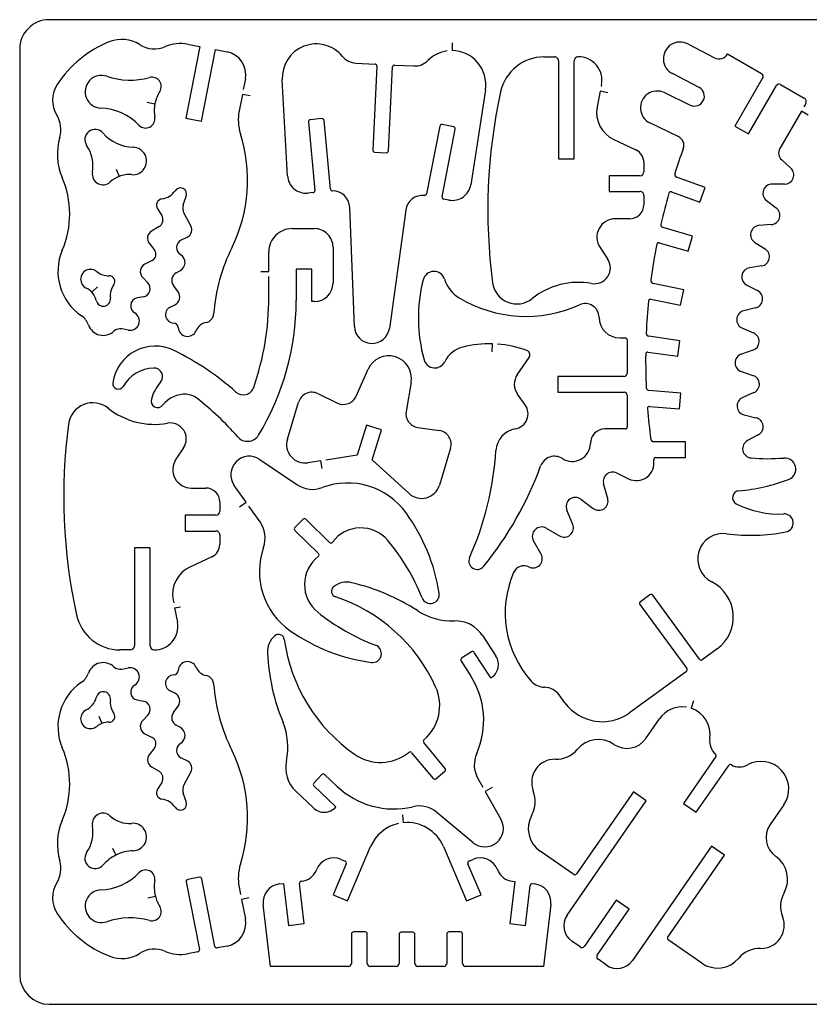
# Model space of a CAD drawing. Extents: x 0 to 25.2, y 0 to 15.6.
# Tile 1 of 2: x 0 to 12.5, y 0 to 15.6. Entities that reach past the tile are written whole.
import ezdxf

# ---------------------------------------------------------------- set-up
doc = ezdxf.new("R2010")
doc.units = 0
doc.layers.get('0').update_dxf_attribs({"color": 1, "linetype": 'CONTINUOUS'})
doc.layers.add('100', color=11, linetype='CONTINUOUS')

msp = doc.modelspace()

# ---------------------------------------------------------------- linework, layer by layer
at = {"color": 1, "linetype": 'CONTINUOUS'}
for p, q in [((24.71752, 15.644), (0.46932, 15.644)), ((0, 15.17468), (0, 0.46932)), ((2.863634, 15.216293), (2.641177, 14.080069)), ((2.665581, 15.25509), (2.863634, 15.216293)), ((6.871314, 15.27793), (6.870219, 15.152778)), ((10.615706, 15.259158), (11.039501, 15.038577)), ((2.886631, 14.032042), (3.108932, 15.168266)), ((3.108932, 15.168266), (3.294939, 15.131815)), ((8.330274, 15.052813), (8.496882, 15.052813)), ((11.24741, 15.099119), (11.788067, 14.787647)), ((5.341018, 14.9541), (5.645294, 14.939238)), ((5.674861, 14.906385), (5.609469, 13.573047)), ((5.859304, 13.560845), (5.924696, 14.894183)), ((5.957548, 14.923907), (6.261667, 14.908888)), ((8.559458, 14.990237), (8.559458, 13.434441)), ((8.809449, 13.434441), (8.809449, 14.990081)), ((10.793891, 14.566754), (10.370095, 14.787491)), ((11.805275, 14.723507), (11.361299, 13.952884)), ((3.585135, 14.700197), (3.55244, 14.53265)), ((4.255012, 13.165678), (4.172724, 14.690185)), ((9.243883, 14.614938), (9.238095, 14.584901)), ((11.577968, 13.828044), (12.021945, 14.598668)), ((12.086085, 14.616033), (12.465609, 14.39733)), ((3.537421, 14.455838), (3.486422, 14.195678)), ((3.660227, 14.431746), (3.537421, 14.455838)), ((7.398517, 14.531868), (7.167299, 13.022691)), ((9.223233, 14.508089), (9.175362, 14.261696)), ((9.346038, 14.484154), (9.223233, 14.508089)), ((10.243065, 14.484623), (10.653877, 14.287039)), ((2.026211, 14.332563), (2.14886, 14.308159)), ((12.488605, 14.311757), (12.458569, 14.259662)), ((2.641177, 14.080069), (2.886631, 14.032042)), ((12.419459, 14.191767), (12.077324, 13.598078)), ((12.527872, 14.129348), (12.419459, 14.191767)), ((4.587603, 14.020466), (4.689915, 12.930705)), ((4.802395, 14.072091), (4.615762, 14.05457)), ((4.938967, 12.952763), (4.836499, 14.043932)), ((6.674669, 13.953666), (6.465665, 12.877828)), ((6.895406, 13.942715), (6.711276, 13.978383)), ((10.464115, 13.787996), (10.012473, 14.005291)), ((11.361299, 13.952884), (11.577968, 13.828044)), ((6.711432, 12.831365), (6.920123, 13.905952)), ((9.441936, 13.738561), (9.78892, 13.576802)), ((5.639193, 13.540351), (5.826451, 13.531121)), ((8.559458, 13.434441), (8.809449, 13.434441)), ((9.916419, 13.376872), (9.916419, 13.227471)), ((12.106735, 13.415043), (12.249878, 13.287075)), ((1.534051, 13.270805), (1.579418, 13.154101)), ((9.853843, 13.164895), (9.364811, 13.164895)), ((9.364811, 13.164895), (9.364811, 12.914904)), ((10.892604, 12.977167), (10.43752, 13.143932)), ((12.1496, 13.030357), (11.957648, 13.033173)), ((2.599251, 12.702302), (2.647121, 12.83731)), ((4.661756, 12.896601), (4.576339, 12.888622)), ((9.364811, 12.914904), (9.853843, 12.914904)), ((9.916419, 12.852328), (9.916419, 12.702928)), ((10.354764, 12.907864), (10.806562, 12.742351)), ((10.806562, 12.742351), (10.892604, 12.977167)), ((6.820471, 12.778332), (6.73615, 12.794758)), ((11.866913, 12.768633), (12.020224, 12.653024)), ((2.189065, 12.640665), (2.256647, 12.533034)), ((2.720492, 12.367834), (2.610671, 12.564635)), ((5.318021, 10.767452), (5.243712, 12.661471)), ((6.134012, 12.617825), (5.874478, 10.740075)), ((9.695838, 12.482191), (9.46462, 12.482191)), ((11.941847, 12.388796), (11.750208, 12.375656)), ((2.21347, 12.355631), (2.095827, 12.286328)), ((4.326661, 12.324187), (4.684283, 12.324187)), ((10.692048, 12.205136), (10.221633, 12.342177)), ((10.62212, 11.965001), (10.692048, 12.205136)), ((2.05703, 12.092968), (2.144636, 11.975638)), ((2.562174, 12.140057), (2.669492, 12.196532)), ((10.160778, 12.099382), (10.62212, 11.965001)), ((11.682001, 12.104389), (11.844385, 12.002077)), ((3.958871, 11.64117), (3.958871, 11.956396)), ((4.978547, 12.029923), (4.978547, 11.459074)), ((9.220574, 12.023509), (9.341345, 11.844542)), ((2.107403, 11.818573), (1.990073, 11.759908)), ((2.488335, 11.622397), (2.545592, 11.652433)), ((3.833719, 11.64117), (3.958871, 11.64117)), ((4.643296, 11.67981), (4.393148, 11.67981)), ((4.393148, 11.67981), (4.393148, 11.181236)), ((4.643296, 11.164966), (4.643296, 11.67981)), ((11.78838, 11.732218), (11.598618, 11.70312)), ((1.954405, 11.546054), (2.034659, 11.464236)), ((2.516337, 11.319373), (2.441872, 11.420746)), ((3.958871, 11.238024), (3.958871, 11.56295)), ((10.55047, 11.350817), (10.065662, 11.453755)), ((11.55325, 11.427003), (11.72377, 11.338771)), ((1.234468, 11.402129), (1.143733, 11.316087)), ((10.498376, 11.106145), (10.55047, 11.350817)), ((1.965356, 11.241466), (1.866329, 11.222223)), ((2.390403, 11.075796), (2.465338, 11.112403)), ((4.684283, 11.164966), (4.643296, 11.164966)), ((10.029056, 11.205954), (10.498376, 11.106145)), ((11.690448, 11.065158), (11.503815, 11.020103)), ((1.725377, 10.712542), (1.625724, 10.732097)), ((11.481757, 10.741327), (11.659004, 10.667487)), ((7.507556, 10.366966), (7.510841, 10.492118)), ((9.535018, 10.58739), (9.620904, 10.58739)), ((9.652192, 10.556102), (9.652192, 10.023737)), ((10.490866, 10.544212), (9.995108, 10.614141)), ((10.45598, 10.296724), (10.490866, 10.544212)), ((9.981341, 10.363524), (10.45598, 10.296724)), ((11.648679, 10.392153), (11.466426, 10.331767)), ((7.905539, 10.003399), (8.092485, 10.27936)), ((5.345085, 9.662047), (5.536412, 10.091319)), ((11.467834, 10.052052), (11.650556, 9.993231)), ((6.218646, 9.884036), (6.138862, 9.420817)), ((9.60526, 9.976805), (8.548977, 9.976805)), ((8.548977, 9.976805), (8.548977, 9.726657)), ((4.737629, 9.702409), (5.047849, 9.553009)), ((8.548977, 9.726657), (9.60526, 9.726657)), ((10.506354, 9.709449), (9.997768, 9.752157)), ((10.485391, 9.46024), (10.506354, 9.709449)), ((11.663384, 9.718053), (11.48692, 9.642492)), ((4.252509, 8.980751), (4.43085, 9.567714)), ((8.030535, 9.526101), (7.909763, 9.693961)), ((9.652192, 9.679725), (9.652192, 9.172077)), ((10.008875, 9.500288), (10.485391, 9.46024)), ((11.511637, 9.364029), (11.698583, 9.320695)), ((5.508252, 9.202427), (5.362607, 8.723094)), ((5.747449, 9.129682), (5.508252, 9.202427)), ((5.601804, 8.65035), (5.747449, 9.129682)), ((6.325182, 9.164881), (6.665908, 9.116385)), ((9.620904, 9.140789), (9.295821, 9.140789)), ((10.58035, 8.936479), (10.072546, 8.936479)), ((10.58035, 8.686487), (10.58035, 8.936479)), ((11.734408, 9.047395), (11.564827, 8.957442)), ((2.603787, 8.840424), (2.483016, 8.661301)), ((6.845971, 8.833854), (6.667629, 8.246891)), ((3.814633, 8.658015), (4.403473, 8.257998)), ((4.78722, 8.635957), (4.57806, 8.604356)), ((4.805993, 8.512213), (4.78722, 8.635957)), ((5.362607, 8.723094), (4.864502, 8.64769)), ((6.187671, 8.115169), (5.601804, 8.65035)), ((10.104929, 8.686487), (10.58035, 8.686487)), ((9.483706, 8.442441), (9.672842, 8.350141)), ((2.727062, 8.202619), (2.95828, 8.202619)), ((3.596712, 7.978753), (3.408828, 8.24517)), ((9.342597, 8.035697), (9.277361, 8.270826)), ((3.178861, 7.982038), (3.178861, 7.832638)), ((3.4944, 7.906634), (3.596712, 7.978753)), ((8.917393, 8.025372), (9.112474, 7.878788)), ((3.819013, 7.66337), (3.641767, 7.914769)), ((8.786296, 7.625981), (8.693058, 7.851567)), ((3.116285, 7.770062), (2.627253, 7.770062)), ((2.627253, 7.770062), (2.627253, 7.520071)), ((4.501874, 7.708112), (4.370464, 7.574512)), ((4.922228, 7.338913), (4.546146, 7.708581)), ((2.627253, 7.520071), (3.116285, 7.520071)), ((4.370777, 7.530239), (4.746859, 7.160572)), ((8.365473, 7.56403), (8.576979, 7.44232)), ((3.178861, 7.457495), (3.178861, 7.308095)), ((8.283811, 7.151811), (8.163821, 7.364413)), ((1.8219, 7.250212), (1.8219, 5.694572)), ((2.071891, 7.250212), (1.8219, 7.250212)), ((2.071891, 5.694885), (2.071891, 7.250212)), ((3.051362, 7.108008), (2.704378, 6.946249)), ((2.437805, 6.42327), (2.446722, 6.376651)), ((10.013568, 6.506965), (9.862134, 6.396362)), ((10.801087, 5.481501), (10.057215, 6.500238)), ((2.46174, 6.299839), (2.506325, 6.069872)), ((9.855251, 6.352716), (10.599123, 5.333978)), ((7.356747, 5.855549), (7.566533, 5.532344)), ((1.759324, 5.631996), (1.592716, 5.631996)), ((11.082522, 5.648266), (10.84489, 5.474774)), ((7.178249, 5.5993), (7.021027, 5.497145)), ((7.484559, 5.184734), (7.221583, 5.590071)), ((1.625724, 5.325374), (1.725377, 5.344773)), ((7.011797, 5.453968), (7.162449, 5.221654)), ((10.592396, 5.290331), (9.690206, 4.631563)), ((2.465338, 4.945068), (2.390403, 4.981675)), ((8.662396, 4.791757), (8.571973, 4.915658)), ((1.866329, 4.835091), (1.965356, 4.815849)), ((2.441872, 4.636725), (2.516337, 4.738098)), ((10.707849, 4.821481), (10.668113, 4.702899)), ((1.259186, 4.579155), (1.30424, 4.462295)), ((2.034659, 4.593235), (1.954405, 4.511417)), ((2.545592, 4.405038), (2.488335, 4.435074)), ((9.949897, 4.224975), (10.165158, 4.535665)), ((1.990073, 4.297563), (2.107403, 4.238898)), ((2.144636, 4.081832), (2.05703, 3.964346)), ((6.760867, 3.747833), (6.419672, 4.157706)), ((2.669492, 3.860939), (2.562174, 3.917414)), ((6.227407, 3.997668), (6.568603, 3.587795)), ((11.06109, 3.938377), (10.546403, 3.192158)), ((2.095827, 3.771143), (2.21347, 3.70184)), ((10.750244, 3.050893), (11.266183, 3.79586)), ((2.610671, 3.492836), (2.720492, 3.689637)), ((4.800987, 3.649589), (4.672081, 3.513486)), ((5.046285, 3.460453), (4.84526, 3.65084)), ((6.612719, 3.583728), (6.7568, 3.703717)), ((2.256647, 3.524437), (2.189065, 3.416806)), ((4.673332, 3.469213), (5.024227, 3.136935)), ((7.279779, 3.589672), (7.358155, 3.451066)), ((7.505522, 3.444496), (7.39664, 3.383015)), ((2.647121, 3.220161), (2.599251, 3.355169)), ((4.667387, 3.11957), (4.387673, 3.384423)), ((7.39664, 3.383015), (7.646631, 2.940446)), ((9.749967, 3.375037), (8.846526, 2.07064)), ((9.955529, 3.232676), (9.749967, 3.375037)), ((8.696343, 1.41453), (9.955529, 3.232676)), ((10.546403, 3.192158), (10.750244, 3.050893)), ((12.14037, 3.167597), (11.924952, 2.856907)), ((6.081761, 3.009749), (6.093807, 2.885223)), ((7.201715, 2.570153), (6.629771, 3.048703)), ((5.207888, 1.643559), (5.575678, 2.506012)), ((6.732552, 2.506012), (7.100342, 1.643559)), ((10.994134, 2.513365), (9.734792, 0.695219)), ((11.199696, 2.370848), (10.994134, 2.513365)), ((1.473352, 2.483329), (1.529045, 2.371318)), ((8.802879, 2.062661), (8.270826, 2.431234)), ((10.296099, 1.066451), (11.199696, 2.370848)), ((5.18802, 2.234276), (4.977921, 1.741647)), ((5.106984, 2.302797), (5.171437, 2.275263)), ((7.330309, 1.741647), (7.12021, 2.234276)), ((7.136793, 2.275263), (7.201246, 2.302797)), ((4.714007, 2.131339), (4.721046, 2.147608)), ((7.587184, 2.147608), (7.594223, 2.131339)), ((2.647121, 1.946583), (2.857533, 0.87184)), ((2.855812, 2.019328), (2.671839, 1.983346)), ((3.102987, 0.919867), (2.892576, 1.99461)), ((4.126418, 1.912635), (4.192905, 1.920614)), ((4.192905, 1.920614), (4.272533, 1.253867)), ((4.520803, 1.28359), (4.44493, 1.919049)), ((4.472307, 1.953936), (4.478251, 1.954561)), ((7.867055, 1.950181), (7.787427, 1.28359)), ((7.829978, 1.954561), (7.867055, 1.950181)), ((8.035697, 1.253867), (8.11157, 1.889482)), ((8.1463, 1.916859), (8.181812, 1.912635)), ((3.486422, 1.861792), (3.509575, 1.743367)), ((4.977921, 1.741647), (5.207888, 1.643559)), ((7.100342, 1.643559), (7.330309, 1.741647)), ((2.034189, 1.689083), (2.155587, 1.719588)), ((3.647399, 1.690647), (3.524593, 1.666712)), ((3.524593, 1.666712), (3.585135, 1.357117)), ((3.986717, 0.601981), (3.869231, 1.585519)), ((8.438999, 1.585519), (8.321513, 0.601981)), ((9.478387, 1.653884), (8.97199, 0.92284)), ((9.683949, 1.511523), (9.478387, 1.653884)), ((9.177553, 0.780479), (9.683949, 1.511523)), ((4.272533, 1.253867), (4.520803, 1.28359)), ((7.787427, 1.28359), (8.035697, 1.253867)), ((5.271872, 1.118233), (5.271872, 0.648913)), ((5.490888, 1.149521), (5.30316, 1.149521)), ((5.522176, 0.648913), (5.522176, 1.118233)), ((6.029041, 1.112445), (6.029041, 0.648913)), ((6.247901, 1.143733), (6.060329, 1.143733)), ((6.279189, 0.648913), (6.279189, 1.112445)), ((6.786211, 1.118233), (6.786211, 0.648913)), ((7.005227, 1.149521), (6.817499, 1.149521)), ((7.036515, 0.648913), (7.036515, 1.118233)), ((8.906599, 0.91095), (8.770652, 1.005127)), ((10.836129, 0.654389), (10.304077, 1.022961)), ((2.832816, 0.835077), (2.665581, 0.802381)), ((3.294939, 0.925655), (3.139751, 0.89515)), ((9.325388, 0.62091), (9.189442, 0.715087)), ((5.22494, 0.601981), (3.986717, 0.601981)), ((5.982109, 0.601981), (5.569108, 0.601981)), ((6.739279, 0.601981), (6.326121, 0.601981)), ((8.321513, 0.601981), (7.083447, 0.601981)), ((0.46932, 0), (12.20232, 0)), ((12.20232, 0), (24.71752, 0))]:
    msp.add_line(p, q, dxfattribs=at)
for centre, radius, start, end in [((0.46932, 15.17468), 0.46932, 90.000003, 180.000005), ((1.622378, 14.808004), 0.523135, 57.486526, 111.426852), ((2.076492, 13.651856), 1.765269, 111.438935, 147.04523), ((2.140633, 15.62138), 0.441317, 237.507534, 293.582404), ((2.552558, 14.677677), 0.588371, 78.924926, 113.58035), ((4.71118, 14.719417), 0.539249, 39.361861, 183.107454), ((10.4929, 15.023403), 0.265961, 62.484879, 242.500457), ((3.224203, 14.770891), 0.36779, 348.918083, 78.911361), ((5.355652, 15.247999), 0.294264, 219.350528, 267.149517), ((6.865499, 14.613535), 0.539249, 97.817011, 135.010068), ((6.865491, 14.61355), 0.539249, 351.287612, 89.497587), ((8.330195, 14.3468), 0.706014, 89.993589, 167.705282), ((8.496882, 14.990237), 0.062576, 0, 90.000003), ((8.872025, 14.990119), 0.062576, 92.005749, 180.035099), ((8.882846, 14.685097), 0.36779, 349.002996, 92.027373), ((11.111886, 15.177264), 0.15644, 242.438794, 330.031954), ((5.643614, 14.907995), 0.031288, 357.051308, 86.923112), ((5.955947, 14.89266), 0.031288, 87.065972, 177.209217), ((6.276002, 15.202803), 0.294264, 267.207792, 315.012969), ((1.300329, 14.498703), 0.260018, 71.477841, 267.862315), ((1.756905, 15.860987), 1.176742, 251.469725, 285.107505), ((2.10201, 14.582966), 0.147054, 328.035353, 105.141255), ((11.764636, 14.746983), 0.046932, 329.98652, 60.05019), ((0.97646, 14.364994), 0.454302, 147.04549, 211.360491), ((10.721772, 14.427992), 0.156452, 244.280486, 62.537772), ((12.062677, 14.575355), 0.046932, 60.081636, 150.215654), ((2.726001, 14.193756), 0.588371, 148.049213, 168.788031), ((16.264222, 12.618088), 8.826188, 167.707946, 187.505659), ((10.127769, 14.244957), 0.265957, 64.309168, 244.309173), ((12.43443, 14.343074), 0.062576, 329.968952, 60.115418), ((1.257766, 13.356833), 0.882634, 43.77209, 87.866169), ((2.726043, 14.193965), 0.588371, 168.808713, 189.767339), ((9.643433, 14.170724), 0.476829, 169.001365, 245.002628), ((0.211759, 13.898769), 0.441317, 343.756509, 31.379586), ((2.001281, 14.069184), 0.147054, 223.783198, 9.774486), ((4.208258, 14.054145), 0.735581, 168.906494, 197.670866), ((4.618751, 14.023425), 0.031288, 95.481134, 185.4267), ((4.805354, 14.040943), 0.031288, 5.481135, 95.426704), ((6.705375, 13.947657), 0.031288, 79.128028, 168.92749), ((6.889426, 13.912004), 0.031288, 348.846858, 78.982218), ((1.539403, 13.511659), 0.941612, 163.738909, 203.297944), ((1.199146, 13.738844), 0.163636, 40.634674, 214.191427), ((1.823365, 14.279079), 0.661898, 220.934121, 268.288519), ((1.202966, 13.096111), 2.418719, 333.823966, 17.684548), ((10.396277, 13.64703), 0.15644, 339.823604, 64.301518), ((0.575278, 13.318963), 0.588371, 350.25139, 33.872247), ((1.797183, 13.399399), 0.21799, 264.935853, 88.315316), ((5.640724, 13.571602), 0.031288, 177.352118, 267.195252), ((5.828053, 13.562368), 0.031288, 267.06597, 357.209222), ((9.695838, 13.376823), 0.22058, 0.012574, 65.039978), ((19.697939, 10.230176), 9.752939, 159.829896, 162.257496), ((12.204746, 13.524672), 0.147054, 150.054489, 228.202453), ((1.322704, 13.190287), 0.17005, 170.16415, 312.974458), ((1.739176, 12.742715), 0.441317, 111.223203, 132.924798), ((1.739037, 12.742661), 0.441317, 84.942596, 111.203819), ((4.548844, 13.181599), 0.294264, 183.101485, 275.361371), ((9.853843, 13.227471), 0.062576, 270.000001, 0), ((10.453604, 13.188022), 0.046932, 162.308545, 249.958122), ((12.151927, 13.177392), 0.147054, 269.093361, 48.23387), ((-0.676458, 12.557362), 1.471005, 336.884355, 23.301187), ((6.876425, 13.067227), 0.294264, 259.038613, 351.295043), ((11.955329, 12.886138), 0.147054, 89.096368, 233.040481), ((2.222525, 13.089702), 0.294264, 277.85633, 326.421379), ((2.55184, 12.870994), 0.10106, 340.530283, 146.379587), ((4.658767, 12.927746), 0.031288, 275.481146, 5.426704), ((4.970114, 12.955735), 0.031288, 185.450728, 270.259083), ((4.970306, 12.650833), 0.273614, 2.228184, 90.010562), ((6.405047, 12.580346), 0.273614, 84.373231, 172.127037), ((6.434948, 12.883778), 0.031288, 264.361761, 349.037748), ((6.742159, 12.825464), 0.031288, 169.128024, 258.927499), ((9.853843, 12.852328), 0.062576, 0, 90.000003), ((19.6978, 10.229455), 9.752939, 164.187366, 167.154755), ((10.344021, 12.878478), 0.031288, 69.920032, 164.084804), ((2.276856, 12.695602), 0.103563, 97.829373, 212.037212), ((2.757086, 12.646088), 0.167547, 160.396324, 209.087855), ((9.695838, 12.702772), 0.22058, 269.999973, 0.040635), ((2.148796, 12.465328), 0.127342, 300.522286, 32.119627), ((11.931822, 12.535508), 0.147054, 273.909055, 53.047579), ((2.611446, 12.307055), 0.124839, 297.707892, 29.133803), ((9.464618, 12.187928), 0.294264, 89.999606, 213.969077), ((10.234689, 12.387257), 0.046932, 167.125932, 253.847478), ((11.760178, 12.22894), 0.147054, 93.88722, 237.884861), ((2.16298, 12.172282), 0.132348, 120.490507, 216.818317), ((4.326661, 11.956396), 0.36779, 90.000003, 180.000005), ((4.684283, 12.029923), 0.294264, 0, 90.000003), ((2.622974, 12.024441), 0.130627, 117.738746, 238.632166), ((19.69813, 10.230785), 9.752939, 169.098381, 172.487849), ((10.151922, 12.069374), 0.031288, 73.558064, 169.099324), ((1.460988, 11.644873), 0.853067, 156.878134, 235.6992), ((2.060473, 11.912644), 0.105128, 296.513975, 36.814207), ((2.477278, 11.785301), 0.1494, 297.209917, 58.662453), ((6.013844, 10.731185), 2.942011, 153.820819, 175.416484), ((11.766125, 11.877578), 0.147054, 278.704558, 57.846416), ((2.050051, 11.640003), 0.134069, 116.574745, 224.487021), ((9.13057, 11.702418), 0.254215, 259.838838, 33.991451), ((1.124804, 11.520398), 0.156763, 50.750822, 244.406408), ((1.410319, 11.869548), 0.294264, 230.71207, 272.008268), ((2.55197, 11.501556), 0.136572, 117.771586, 216.278131), ((6.581339, 11.468741), 0.176464, 17.021847, 165.983309), ((11.620613, 11.557721), 0.147054, 98.602202, 242.736454), ((1.423741, 11.487288), 0.088232, 324.145615, 92.019321), ((1.733689, 11.263156), 0.294264, 144.123084, 187.903517), ((1.94031, 11.371422), 0.132348, 280.908496, 44.530146), ((4.684283, 11.45923), 0.294264, 270.000001, 359.969547), ((8.835651, 10.902948), 2.500693, 165.915909, 195.367302), ((7.252383, 11.675253), 0.525638, 197.133794, 238.992964), ((7.899378, 11.516082), 0.389066, 187.518363, 308.682367), ((8.878164, 10.293898), 1.176742, 79.8408, 128.691856), ((10.075421, 11.499661), 0.046932, 172.423058, 257.998621), ((0.930462, 11.11334), 0.294264, 43.550973, 64.517366), ((0.930113, 11.113707), 0.294264, 13.172847, 43.452362), ((2.404561, 11.237147), 0.138762, 295.975784, 36.339267), ((11.656191, 11.208165), 0.147054, 283.471155, 62.641816), ((1.328542, 11.206493), 0.114827, 192.946519, 8.110418), ((1.891071, 11.096032), 0.128594, 101.093206, 240.067789), ((-0.454145, 11.23795), 4.413016, 341.011647, 0.000955), ((0.274239, 11.181085), 4.118909, 328.741731, 0.002101), ((8.042562, 12.989776), 2.059376, 238.990232, 294.385716), ((8.983888, 10.913214), 0.22058, 0.498041, 114.38108), ((19.698099, 10.230307), 9.752939, 174.421284, 177.459352), ((10.022492, 11.175362), 0.031288, 77.890029, 174.390562), ((1.75427, 10.856729), 0.147054, 258.668908, 60.399636), ((2.448201, 10.956735), 0.132348, 115.893994, 269.291929), ((2.934647, 10.977895), 0.147054, 281.168098, 355.472633), ((11.538187, 10.877123), 0.147054, 103.516967, 247.434886), ((0.814514, 10.697012), 0.294264, 19.286122, 55.720366), ((2.445686, 10.750875), 0.073527, 2.312748, 89.315221), ((3.005644, 10.617182), 0.22058, 101.112468, 157.192651), ((9.535006, 10.917948), 0.330558, 180.48809, 270.002077), ((1.32675, 10.876255), 0.248427, 199.285946, 313.153218), ((1.597316, 10.587813), 0.147054, 78.861391, 133.19444), ((2.666532, 10.760369), 0.147523, 182.535972, 336.982518), ((5.597495, 10.779068), 0.279715, 182.379902, 351.986859), ((10.001635, 10.660617), 0.046932, 177.532586, 262.005811), ((11.60244, 10.531748), 0.147054, 288.326874, 67.377958), ((7.463281, 8.72749), 1.765269, 88.456161, 103.765375), ((7.463196, 8.727587), 1.765269, 70.37133, 85.911315), ((9.620904, 10.556102), 0.031288, 0, 90.000003), ((2.153199, 9.778667), 0.679575, 63.735876, 171.813846), ((0.501028, 6.430696), 4.413016, 48.338536, 63.734619), ((7.148339, 10.013759), 0.441004, 103.787047, 153.728065), ((8.031333, 10.320746), 0.07384, 325.910672, 70.327753), ((19.698098, 10.23275), 9.752939, 179.411857, 182.561353), ((9.976959, 10.332545), 0.031288, 81.949177, 179.41877), ((11.512563, 10.192138), 0.147054, 108.284808, 252.291998), ((5.864449, 9.944626), 0.359343, 350.292754, 155.906595), ((6.594558, 10.286877), 0.176464, 195.321335, 333.798011), ((2.150997, 9.521217), 0.588371, 92.204289, 149.652546), ((2.133496, 9.97299), 0.136259, 319.590944, 92.157454), ((9.60526, 10.023737), 0.046932, 270.000001, 0), ((1.567633, 9.863349), 0.087919, 172.100809, 329.319101), ((2.796777, 9.40716), 0.735581, 139.522569, 163.425567), ((8.129103, 9.851703), 0.270172, 145.841737, 215.722359), ((11.60552, 9.853243), 0.147054, 293.171964, 72.16614), ((3.55184, 9.859381), 0.176464, 228.314578, 341.045224), ((4.641928, 9.50367), 0.22058, 64.28738, 163.121501), ((9.60526, 9.679725), 0.046932, 0, 90.000003), ((10.001792, 9.798916), 0.046932, 182.463559, 265.081281), ((1.16182, 9.168728), 0.389066, 51.317639, 172.481633), ((2.192416, 9.586659), 0.105128, 163.229582, 322.283104), ((2.623781, 9.251211), 0.441317, 86.642862, 142.093302), ((2.632126, 9.396147), 0.296141, 52.444095, 86.612632), ((0.122663, 6.132522), 4.413016, 40.8005, 52.442729), ((5.143564, 9.751741), 0.22058, 244.283273, 336.007058), ((11.544779, 9.507299), 0.147054, 113.169664, 256.975349), ((2.140606, 10.390912), 1.176742, 231.308154, 280.159197), ((6.356223, 9.383266), 0.22058, 170.198533, 261.910325), ((7.83127, 9.382778), 0.245454, 279.640075, 35.726063), ((10.006275, 9.469108), 0.031288, 85.234231, 184.499898), ((19.697865, 10.233033), 9.752939, 184.506905, 187.396635), ((2.392893, 8.98237), 0.254215, 326.056893, 100.133715), ((11.665641, 9.177379), 0.147054, 297.88056, 77.055168), ((9.526677, 8.066819), 8.826188, 172.494979, 192.291668), ((6.634921, 8.897992), 0.22058, 343.096084, 81.924287), ((7.934195, 8.778232), 0.36779, 99.676666, 176.328464), ((9.297695, 8.910048), 0.230749, 90.465309, 179.69113), ((9.620904, 9.172077), 0.031288, 270.000001, 0), ((3.619193, 9.150539), 0.205875, 220.766768, 328.769462), ((4.534097, 8.895318), 0.294264, 163.122293, 278.59216), ((10.072637, 8.98341), 0.046932, 187.276902, 269.888532), ((11.633636, 8.82748), 0.147054, 117.899119, 264.882823), ((2.581442, 9.123212), 4.996068, 336.056755, 356.311271), ((8.779262, 8.913031), 0.287693, 237.391339, 359.653528), ((2.72706, 8.496882), 0.294264, 146.03092, 270.000383), ((3.649543, 8.414424), 0.294264, 55.873205, 215.112177), ((8.497253, 8.472602), 0.235286, 57.340285, 160.007905), ((9.796244, 8.603428), 0.281748, 244.024491, 9.522055), ((10.104969, 8.655199), 0.031288, 90.07411, 189.497287), ((11.886967, 11.610932), 2.942011, 264.803811, 274.919731), ((12.154843, 8.503984), 0.176464, 290.524309, 95.061507), ((3.079565, 10.447389), 5.531093, 320.891822, 339.971327), ((9.418992, 8.310392), 0.147054, 63.891843, 195.608121), ((11.177802, 11.091191), 2.942011, 274.859025, 290.678836), ((2.95828, 7.982038), 0.22058, 0, 90.000003), ((4.651531, 8.623003), 0.441317, 235.799959, 290.509228), ((5.209351, 7.133337), 1.149365, 35.909747, 110.536503), ((6.386087, 8.332476), 0.294264, 227.60197, 343.091494), ((11.436582, 8.050352), 0.109821, 95.003915, 242.676211), ((8.828876, 7.907943), 0.147054, 52.991186, 202.542703), ((9.200929, 7.996263), 0.147054, 233.021138, 15.555028), ((3.116285, 7.832638), 0.062576, 270.000001, 0), ((12.058861, 9.260968), 1.471005, 242.787079, 273.103174), ((4.524245, 7.686237), 0.031288, 45.572258, 135.642448), ((3.75742, 6.081921), 2.942011, 8.778198, 35.91001), ((12.146599, 7.64764), 0.144707, 280.853772, 93.211462), ((3.116285, 7.457495), 0.062576, 0, 90.000003), ((3.458331, 7.409068), 0.441317, 340.461707, 35.186044), ((4.392731, 7.552532), 0.031288, 135.371604, 225.438207), ((5.419935, 7.008779), 0.560837, 39.7688, 143.463137), ((8.291868, 7.436723), 0.147054, 59.965175, 209.454062), ((8.650433, 7.569715), 0.147054, 240.033119, 22.496179), ((3.250858, 5.2028), 3.383328, 21.7542, 39.778851), ((11.178079, 7.074059), 0.406118, 82.537044, 243.241041), ((11.613738, 10.393723), 2.942011, 262.521572, 280.975158), ((2.95828, 7.307987), 0.22058, 294.960025, 0.028058), ((4.95741, 6.87706), 1.149365, 160.460336, 235.087325), ((4.944141, 7.361246), 0.031288, 225.543187, 323.574393), ((5.085626, 6.668669), 0.560837, 127.521517, 231.218405), ((4.72493, 7.138255), 0.031288, 307.653249, 45.502242), ((7.268284, 7.04135), 0.132348, 155.777887, 321.217349), ((8.15584, 7.079367), 0.147054, 242.915842, 29.514248), ((2.905903, 6.514099), 0.476829, 115.001056, 190.981078), ((8.008756, 6.791217), 0.176464, 62.993639, 156.543769), ((9.331127, 6.217169), 1.618059, 156.53515, 222.005518), ((5.046526, 6.561695), 0.092612, 129.749361, 251.632775), ((5.195717, 6.382597), 0.325708, 75.314932, 129.781818), ((4.503465, 3.4356), 3.352822, 57.228823, 76.638459), ((10.713921, 6.153168), 0.625134, 306.1311, 63.256615), ((4.172606, 3.932089), 2.678409, 24.578103, 71.615777), ((6.524907, 6.509197), 0.141735, 201.718586, 8.808401), ((10.032015, 6.481694), 0.031288, 36.349416, 126.127393), ((9.880577, 6.371088), 0.031288, 126.117776, 215.958069), ((1.592671, 6.33801), 0.706014, 192.281723, 270.003634), ((6.853371, 8.869017), 3.383328, 231.221274, 249.247017), ((6.875744, 7.120528), 1.029688, 237.222852, 271.721072), ((2.145258, 5.999871), 0.36779, 267.97739, 10.972016), ((6.922258, 5.573566), 0.517973, 32.983506, 91.724543), ((4.261784, 5.605415), 0.325708, 129.785028, 184.244244), ((4.112727, 5.784623), 0.092612, 7.803171, 129.86766), ((6.85732, 6.16642), 2.678409, 187.923544, 234.961813), ((5.983546, 8.346966), 2.942011, 235.083609, 262.215634), ((1.759324, 5.694572), 0.062576, 270.000001, 0), ((2.134467, 5.694847), 0.062576, 179.964898, 267.994247), ((5.605077, 5.572381), 0.141735, 261.883031, 69.581671), ((7.285498, 5.750931), 3.352822, 182.899857, 202.310845), ((7.038094, 5.470922), 0.031288, 123.056431, 212.810772), ((7.195313, 5.573075), 0.031288, 32.90069, 123.05109), ((7.358987, 5.397818), 0.247332, 300.511248, 32.950219), ((10.826342, 5.499971), 0.031288, 216.18005, 306.358382), ((1.32675, 5.181216), 0.248427, 46.846775, 160.714051), ((1.597316, 5.469658), 0.147054, 226.805557, 281.138619), ((1.753848, 5.200502), 0.147054, 299.789297, 101.163755), ((2.666532, 5.296945), 0.147523, 23.017495, 177.464038), ((3.005644, 5.440133), 0.22058, 202.807345, 258.887529), ((10.573851, 5.315531), 0.031288, 306.349421, 36.127394), ((0.814442, 5.360253), 0.294264, 304.296539, 340.756253), ((2.448201, 5.100736), 0.132348, 90.708061, 244.106016), ((2.445693, 5.306596), 0.073527, 270.679714, 357.565184), ((2.93466, 5.079417), 0.147054, 4.589503, 78.836926), ((6.07014, 4.512997), 1.30205, 336.099184, 32.974296), ((1.46104, 4.412477), 0.853067, 124.30499, 203.113024), ((1.890868, 4.961322), 0.128594, 119.827773, 258.999052), ((6.013844, 5.326286), 2.942011, 184.583513, 206.179178), ((5.954096, 4.746796), 0.719468, 310.701125, 24.585257), ((8.347465, 5.331256), 0.294264, 221.998497, 268.815373), ((8.333767, 4.74289), 0.294264, 35.952804, 88.517298), ((0.930166, 4.94399), 0.294264, 295.546411, 346.7819), ((1.328603, 4.851246), 0.114827, 351.675457, 167.190805), ((2.404561, 4.820324), 0.138762, 323.660726, 64.024206), ((1.733707, 4.79429), 0.294264, 172.122297, 215.870874), ((1.940181, 4.685917), 0.132348, 315.549658, 79.034564), ((9.256406, 5.225613), 0.735581, 216.143836, 306.138477), ((10.52797, 4.284411), 0.441317, 81.646708, 145.296674), ((10.527943, 4.284434), 0.441317, 351.497873, 71.481113), ((1.124804, 4.537073), 0.156808, 115.593602, 309.249164), ((1.423741, 4.570183), 0.088232, 267.980669, 35.854392), ((2.55197, 4.555915), 0.136572, 143.721865, 242.228424), ((1.410072, 4.187721), 0.294264, 111.078649, 129.225676), ((1.410573, 4.187914), 0.294264, 88.04105, 111.183179), ((2.050051, 4.417468), 0.134069, 135.512975, 243.425265), ((2.477278, 4.27217), 0.1494, 301.337537, 62.790093), ((3.231025, 4.087307), 1.029688, 347.808423, 22.304003), ((2.060473, 4.144827), 0.105128, 323.185782, 63.486021), ((9.647522, 4.434353), 0.36779, 235.926892, 325.299644), ((-0.676425, 3.500031), 1.471005, 336.695514, 23.118968), ((2.622974, 4.03303), 0.130627, 121.367844, 242.261264), ((6.443744, 4.177693), 0.031288, 130.871083, 219.703608), ((9.194075, 3.764247), 0.441317, 55.904405, 139.766926), ((11.223421, 4.18052), 0.261881, 171.509206, 229.972032), ((2.163061, 3.885141), 0.132348, 143.240378, 239.4687), ((1.202966, 2.96136), 2.418719, 342.315448, 26.176029), ((5.732632, 4.562509), 0.719468, 234.963398, 308.831429), ((6.203356, 3.977656), 0.031288, 39.761485, 128.77666), ((7.664034, 3.806718), 0.441317, 156.106856, 209.459813), ((8.520293, 4.334388), 0.441317, 268.808788, 319.758666), ((11.035117, 3.955823), 0.031288, 326.110988, 50.571171), ((2.611446, 3.750415), 0.124839, 330.866193, 62.292118), ((4.743798, 3.760549), 0.517973, 167.817297, 226.564546), ((8.502174, 3.525484), 0.36779, 88.606453, 201.868509), ((11.291849, 3.777966), 0.031288, 60.680534, 145.116972), ((11.435619, 4.033462), 0.261881, 240.627455, 299.092208), ((11.777725, 3.419092), 0.441317, 325.258635, 119.121846), ((2.148796, 3.592143), 0.127342, 327.880362, 59.477711), ((4.823748, 3.628121), 0.031288, 46.564449, 136.674025), ((6.736831, 3.727804), 0.031288, 309.660696, 39.803921), ((2.757086, 3.411383), 0.167547, 150.912155, 199.603672), ((4.6948, 3.491974), 0.031288, 136.564442, 226.674021), ((5.941555, 4.405877), 1.30205, 226.560776, 283.431103), ((6.592689, 3.607764), 0.031288, 219.660687, 309.803912), ((2.276856, 3.361869), 0.103563, 147.962784, 262.170637), ((7.751284, 3.224122), 0.441317, 330.821742, 21.866811), ((2.222525, 2.967769), 0.294264, 33.57862, 82.143666), ((2.55184, 3.186477), 0.10106, 213.620409, 19.469719), ((4.837492, 3.299117), 0.247332, 226.54687, 319.025077), ((6.346598, 2.710215), 0.441317, 50.084759, 103.444561), ((1.322736, 2.866997), 0.17005, 47.040387, 189.772107), ((1.739111, 3.31466), 0.441317, 227.086755, 275.047756), ((8.522057, 2.794062), 0.441317, 150.858825, 235.300317), ((1.53943, 2.545719), 0.941612, 156.706232, 196.255186), ((0.575278, 2.738508), 0.588371, 326.127763, 9.7486), ((1.797026, 2.657916), 0.21802, 271.727, 95.023176), ((6.154003, 2.259346), 0.628732, 102.630224, 156.900879), ((6.154204, 2.259398), 0.628732, 23.093969, 95.512423), ((7.390176, 2.796148), 0.294264, 230.174725, 29.365046), ((12.227321, 2.64752), 0.36779, 145.297836, 234.692048), ((1.199146, 2.318627), 0.163636, 145.808583, 319.36533), ((1.823464, 1.778506), 0.661898, 116.411231, 139.078866), ((1.823227, 1.778388), 0.661898, 91.699497, 116.38835), ((11.759477, 1.987386), 0.441317, 330.810022, 54.659743), ((0.211759, 2.158702), 0.441317, 328.620427, 16.243489), ((4.208258, 2.003326), 0.735581, 162.329144, 191.093503), ((4.991677, 2.032066), 0.294264, 66.930417, 156.88047), ((5.159204, 2.246466), 0.031288, 337.070245, 66.984307), ((7.149026, 2.246466), 0.031288, 113.015691, 202.929756), ((7.316553, 2.032066), 0.294264, 23.11953, 113.069581), ((1.257611, 2.700475), 0.882634, 272.143915, 316.242485), ((2.001281, 1.988287), 0.147054, 350.225518, 136.216812), ((4.443317, 2.246744), 0.294264, 276.818087, 336.909545), ((7.864913, 2.246744), 0.294264, 203.090457, 263.181915), ((8.820735, 2.088354), 0.031288, 235.200761, 325.517336), ((0.97646, 1.692477), 0.454302, 148.639506, 212.954507), ((2.72606, 1.863605), 0.588371, 170.242465, 194.168385), ((2.677818, 1.952635), 0.031288, 101.017781, 191.153144), ((2.861864, 1.98863), 0.031288, 11.017783, 101.153148), ((4.161412, 1.62046), 0.294264, 96.829912, 186.819348), ((4.475984, 1.922864), 0.031288, 96.750067, 187.003599), ((8.142639, 1.885786), 0.031288, 83.280886, 173.215715), ((8.146817, 1.62046), 0.294264, 353.180667, 83.170093), ((1.300329, 1.558612), 0.260028, 92.137681, 288.522162), ((12.530031, 1.556933), 0.441317, 150.812066, 201.770208), ((2.726119, 1.863369), 0.588371, 194.144603, 211.929049), ((2.076492, 2.405614), 1.765269, 212.954766, 248.561075), ((2.10201, 1.474348), 0.147054, 254.858755, 31.964657), ((8.938257, 1.246994), 0.294264, 145.295636, 235.27939), ((1.756905, 0.196328), 1.176742, 74.892498, 108.530272), ((3.224174, 1.286574), 0.36779, 281.093321, 11.058007), ((11.779172, 1.255497), 0.36779, 268.729176, 21.996798), ((5.30316, 1.118233), 0.031288, 90.000003, 180.000005), ((5.490888, 1.118233), 0.031288, 0, 90.000003), ((6.060329, 1.112445), 0.031288, 90.000003, 180.000005), ((6.247901, 1.112445), 0.031288, 0, 90.000003), ((6.817499, 1.118233), 0.031288, 90.000003, 180.000005), ((7.005227, 1.118233), 0.031288, 0, 90.000003), ((10.321864, 1.048701), 0.031288, 145.43668, 235.354331), ((1.622378, 1.249467), 0.523135, 248.573151, 302.513477), ((2.140633, 0.436091), 0.441317, 66.417606, 122.492476), ((2.552558, 1.379794), 0.588371, 246.419647, 281.07507), ((2.826836, 0.865788), 0.031288, 281.017779, 11.153145), ((3.133699, 0.925847), 0.031288, 191.017783, 281.153153), ((8.933366, 0.9495), 0.046932, 235.225267, 325.38442), ((11.760942, 0.446595), 0.441317, 88.692172, 139.735384), ((5.22494, 0.648913), 0.046932, 270.000001, 0), ((5.569108, 0.648913), 0.046932, 180.000005, 270.000001), ((5.982109, 0.648913), 0.046932, 270.000001, 0), ((6.326121, 0.648913), 0.046932, 180.000005, 270.000001), ((6.739279, 0.648913), 0.046932, 270.000001, 0), ((7.083447, 0.648913), 0.046932, 180.000005, 270.000001), ((9.216103, 0.753711), 0.046932, 145.225272, 235.384411), ((9.492925, 0.862825), 0.294264, 235.295646, 325.279372), ((11.08749, 1.017126), 0.441317, 235.279772, 319.723778), ((0.46932, 0.46932), 0.46932, 180.000005, 270.000001)]:
    msp.add_arc(centre, radius, start, end, dxfattribs=at)
at = {"layer": '100', "color": 1, "linetype": 'CONTINUOUS'}
msp.add_line((2.46174, 6.299839), (2.554152, 6.315437), dxfattribs=at)

doc.saveas('drawing.dxf')
